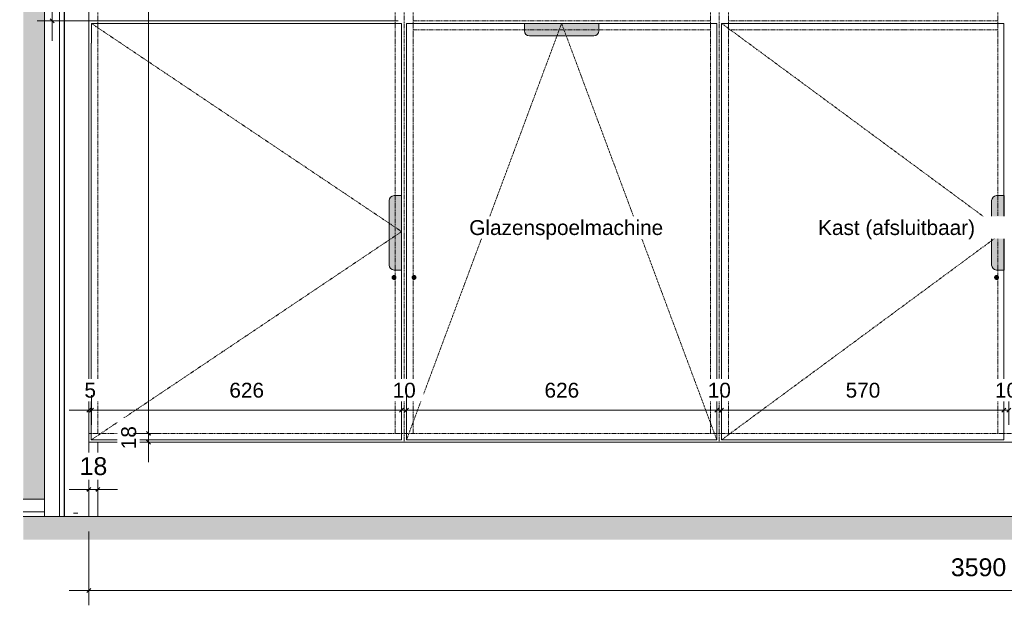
# Model space of a CAD drawing. Header units: millimetres. Extents: x 60977 to 119991, y -9149 to 74784.
# Tile 7 of 18: x 105420 to 107407, y 27771 to 28952. Entities that reach past the tile are written whole.
import ezdxf

# ---------------------------------------------------------------- set-up
doc = ezdxf.new("R2010")
doc.units = ezdxf.units.MM
doc.linetypes.add('Overhead xxSmall', pattern=[2.579688, 1.5875, -0.992188])
for name, color, linetype, lineweight in [('0-4', 170, 'Continuous', 5), ('A----M-', 8, 'Continuous', 5), ('A----M--20', 8, 'Continuous', 5), ('A09-NT--1', 7, 'Continuous', 13), ('A21--s--1', 10, 'Continuous', 5), ('A22-----1', 50, 'Continuous', 9), ('A23-----2', 135, 'Continuous', 9), ('A23-----3', 250, 'Continuous', 13), ('A31-----2', 50, 'Continuous', 9), ('A99-----1', 1, 'Overhead xxSmall', 13), ('A99-----3', 1, 'Continuous', 13), ('A99-----7', 50, 'Continuous', 9), ('A99----T', 1, 'Continuous', 5), ('Detail Items-2', 55, 'Continuous', 5), ('Detail Items-3', 255, 'Continuous', 5), ('walls-1', 50, 'Continuous', 9)]:
    doc.layers.add(name, color=color, linetype=linetype, lineweight=lineweight)
doc.styles.add('Arial_1', font='arial.ttf', dxfattribs={"height": 30})
doc.styles.add('Arial_3', font='arial.ttf', dxfattribs={"height": 36})
doc.dimstyles.new('TD_Diagonal_1_5_mm', dxfattribs={"dimscale": 304.8, "dimtxt": 30.607782, "dimasz": 0.026247, "dimexe": 0.098425, "dimexo": 0.098425, "dimgap": 0.052493, "dimtad": 1, "dimdec": 0, "dimzin": 0, "dimdsep": 46, "dimtxsty": 'Arial_1', "dimblk1": 'OBLIQUE', "dimblk2": 'OBLIQUE', "dimsah": 1, "dimcen": 0.09, "dimdle": 0.131234, "dimazin": 2, "dimtfac": 1, "dimtdec": 4, "dimtix": 1, "dimtmove": 0, "dimatfit": 3, "dimfxl": 1, "dimtvp": 1, "dimtfill": 1, "dimtolj": 1, "dimtzin": 0, "dimarcsym": 2})
doc.dimstyles.new('TD_Diagonal_1_8_mm', dxfattribs={"dimscale": 304.8, "dimtxt": 36.729338, "dimasz": 0.026247, "dimexe": 0.098425, "dimexo": 0.098425, "dimgap": 0.059055, "dimtad": 1, "dimdec": 0, "dimzin": 0, "dimdsep": 46, "dimtxsty": 'Arial_3', "dimblk1": 'OBLIQUE', "dimblk2": 'OBLIQUE', "dimsah": 1, "dimcen": 0.09, "dimdle": 0.131234, "dimazin": 2, "dimtfac": 1, "dimtdec": 4, "dimtix": 1, "dimtmove": 0, "dimatfit": 3, "dimfxl": 1, "dimtvp": 1, "dimtfill": 1, "dimtolj": 1, "dimtzin": 0, "dimarcsym": 2})

# ---------------------------------------------------------------- blocks, each defined once
blk = doc.blocks.new('Rectangular Mullion - 00_maars_horizon_onder_profiel-17953090-712 Pegasoos Storage - Elevation')
at = {"layer": 'A31-----2'}
for p, q in [((-21867.7, 27985), (-21910.6, 27985)), ((-21867.7, 27985), (-21867.7, 27959.5)), ((-21867.7, 27959.5), (-21910.6, 27959.5))]:
    blk.add_line(p, q, dxfattribs=at)
blk = doc.blocks.new('NLRS_32_20_DO_deur in glazen wand - glazen deur_MA_02-18600392-712 Pegasoos Storage - Elevation')
at = {"layer": 'A99-----7'}
for p, q in [((-21837.7, 30343), (-21827.9, 30343)), ((-21800.2, 27957), (-21809.1, 27957))]:
    blk.add_line(p, q, dxfattribs=at)
blk = doc.blocks.new('Rectangular Mullion - 00_maars_horizon-9694961-712 Pegasoos Storage - Elevation')
at = {"layer": 'A31-----2'}
for p, q in [((-21867.7, 31105), (-21837.7, 31105)), ((-21867.7, 31105), (-21867.7, 27950)), ((-21837.7, 27950), (-21837.7, 31105))]:
    blk.add_line(p, q, dxfattribs=at)
blk = doc.blocks.new('HSR-D_ABT_ARCH_Interieur_rvt-6-712 Pegasoos Storage - Elevation')
at = {"layer": 'A21--s--1'}
blk.add_hatch(color=256, dxfattribs=at).paths.add_polyline_path([(-21910.6, 27985), (-21867.8, 27985), (-21867.8, 31070), (-21910.6, 31070), (-21910.6, 28762.6)])
at = {"layer": 'A23-----2'}
h = blk.add_hatch(dxfattribs=at)
h.set_pattern_fill('FP_18', color=256, style=0, pattern_type=2)
h.set_pattern_definition([(27, (-19980.349, 27950), (15.113162, 12.189846), [0.67056, -31.929, 0.67056, -17.729, -4]), (27, (-19980.349, 27950), (15.113162, 12.189846), [-51, 0.67056, -3.329]), (58, (-19980.349, 27950), (6.676274, 18.232591), [0.67056, -31.729, 0.67056, -32.129, -4]), (58, (-19980.349, 27950), (6.676274, 18.232591), [-65.2, 0.67056, -3.329]), (81, (-19980.349, 27950), (-0.9784985, 19.391816), [0.67056, -31.329, 0.67056, -17.449, -4]), (81, (-19980.349, 27950), (-0.9784985, 19.391816), [-50.12, 0.67056, -3.329])])
h.paths.add_polyline_path([(-19993.2, 27903.7), (-18075.8, 27903.7), (-18075.8, 27950), (-21910.6, 27950), (-21910.6, 27903.7), (-20951.9, 27903.7)])
at = {"layer": 'A22-----1'}
for p, q in [((-21828, 27950), (-21828, 31105)), ((-21827.6, 31105), (-21827.6, 27950))]:
    blk.add_line(p, q, dxfattribs=at)
at = {"layer": 'A23-----3'}
blk.add_line((-18075.8, 27950), (-21910.6, 27950), dxfattribs=at)
at = {"layer": 'walls-1'}
blk.add_line((-21867.8, 27985), (-21867.8, 31070), dxfattribs=at)
at = {"layer": 'A31-----2'}
for name in ['Rectangular Mullion - 00_maars_horizon-9694961-712 Pegasoos Storage - Elevation', 'NLRS_32_20_DO_deur in glazen wand - glazen deur_MA_02-18600392-712 Pegasoos Storage - Elevation', 'Rectangular Mullion - 00_maars_horizon_onder_profiel-17953090-712 Pegasoos Storage - Elevation']:
    blk.add_blockref(name, (0, 0), dxfattribs=at)
blk = doc.blocks.new('DIMBLOCK108-712 Pegasoos Storage - Elevation')
at = {"layer": 'A----M--20'}
for p, q in [((105704.5, 28118), (105650.1, 28118)), ((105680.1, 28060), (105680.1, 28118)), ((105680.1, 28118), (105704.5, 28118)), ((105704.5, 28100), (105650.1, 28100)), ((105680.1, 28100), (105704.5, 28100))]:
    blk.add_line(p, q, dxfattribs=at)
at = {"layer": 'A----M--20', "lineweight": 35}
for p, q in [((105680.1, 28118), (105676.1, 28122)), ((105680.1, 28118), (105684.1, 28114)), ((105680.1, 28100), (105676.1, 28104)), ((105680.1, 28100), (105684.1, 28096))]:
    blk.add_line(p, q, dxfattribs=at)
at = {"layer": 'A----M--20', "color": 0, "insert": (105625.2, 28085.9), "char_height": 30, "width": 55.377, "attachment_point": 1, "rotation": 90, "line_spacing_factor": 0.941778, "style": 'Arial_1', "bg_fill": 3, "box_fill_scale": 1.25, "bg_fill_color": 256, "bg_fill_true_color": 13158600, "bg_fill_transparency": 0}
blk.add_mtext('18', dxfattribs=at)
blk = doc.blocks.new('_Oblique')
at = {"color": 0, "linetype": 'ByBlock', "lineweight": -2}
blk.add_line((-0.5, -0.5), (0.5, 0.5), dxfattribs=at)
blk = doc.blocks.new('DIMBLOCK109-712 Pegasoos Storage - Elevation')
at = {"layer": 'A----M--20'}
for p, q in [((105704.5, 30232), (105650.1, 30232)), ((105680.1, 28118), (105680.1, 30232)), ((105680.1, 30232), (105704.5, 30232)), ((105704.5, 28118), (105650.1, 28118)), ((105680.1, 28118), (105704.5, 28118))]:
    blk.add_line(p, q, dxfattribs=at)
at = {"layer": 'A----M--20', "lineweight": 35}
for p, q in [((105680.1, 30232), (105676.1, 30236)), ((105680.1, 30232), (105684.1, 30228)), ((105680.1, 28118), (105676.1, 28122)), ((105680.1, 28118), (105684.1, 28114))]:
    blk.add_line(p, q, dxfattribs=at)
at = {"layer": 'A----M--20', "color": 0, "insert": (105625.2, 29128.9), "char_height": 30, "width": 110.753, "attachment_point": 1, "rotation": 90, "line_spacing_factor": 0.941778, "style": 'Arial_1', "bg_fill": 3, "box_fill_scale": 1.25, "bg_fill_color": 256, "bg_fill_true_color": 13158600, "bg_fill_transparency": 0}
blk.add_mtext('2114', dxfattribs=at)
blk = doc.blocks.new('DIMBLOCK114-712 Pegasoos Storage - Elevation')
at = {"layer": 'A----M--20'}
for p, q in [((105560, 28130), (105560, 28195)), ((105565.1, 28135), (105565.1, 28195)), ((105520, 28165), (105565.1, 28165)), ((105560, 28165), (105560, 28130)), ((105565.1, 28165), (105565.1, 28135))]:
    blk.add_line(p, q, dxfattribs=at)
at = {"layer": 'A----M--20', "lineweight": 35}
for p, q in [((105560, 28165), (105556, 28161)), ((105560, 28165), (105564, 28169)), ((105565.1, 28165), (105561.1, 28161)), ((105565.1, 28165), (105569.1, 28169))]:
    blk.add_line(p, q, dxfattribs=at)
at = {"layer": 'A----M--20', "color": 0, "insert": (105551, 28220), "char_height": 30, "width": 27.688, "attachment_point": 1, "line_spacing_factor": 0.941778, "style": 'Arial_1', "bg_fill": 3, "box_fill_scale": 1.25, "bg_fill_color": 256, "bg_fill_true_color": 13158600, "bg_fill_transparency": 0}
blk.add_mtext('5', dxfattribs=at)
blk = doc.blocks.new('DIMBLOCK115-712 Pegasoos Storage - Elevation')
at = {"layer": 'A----M--20'}
for p, q in [((105565.1, 28135), (105565.1, 28195)), ((106191.1, 28106.5), (106191.1, 28195)), ((105565.1, 28165), (106191.1, 28165)), ((105565.1, 28165), (105565.1, 28135)), ((106191.1, 28165), (106191.1, 28106.5))]:
    blk.add_line(p, q, dxfattribs=at)
at = {"layer": 'A----M--20', "lineweight": 35}
for p, q in [((105565.1, 28165), (105561.1, 28161)), ((105565.1, 28165), (105569.1, 28169)), ((106191.1, 28165), (106187.1, 28161)), ((106191.1, 28165), (106195.1, 28169))]:
    blk.add_line(p, q, dxfattribs=at)
at = {"layer": 'A----M--20', "color": 0, "insert": (105843.5, 28220), "char_height": 30, "width": 83.065, "attachment_point": 1, "line_spacing_factor": 0.941778, "style": 'Arial_1', "bg_fill": 3, "box_fill_scale": 1.25, "bg_fill_color": 256, "bg_fill_true_color": 13158600, "bg_fill_transparency": 0}
blk.add_mtext('626', dxfattribs=at)
blk = doc.blocks.new('DIMBLOCK116-712 Pegasoos Storage - Elevation')
at = {"layer": 'A----M--20'}
for p, q in [((106191.1, 28106.5), (106191.1, 28195)), ((106201.1, 28135), (106201.1, 28195)), ((106191.1, 28165), (106201.1, 28165)), ((106191.1, 28165), (106191.1, 28106.5)), ((106201.1, 28165), (106201.1, 28135))]:
    blk.add_line(p, q, dxfattribs=at)
at = {"layer": 'A----M--20', "lineweight": 35}
for p, q in [((106191.1, 28165), (106187.1, 28161)), ((106191.1, 28165), (106195.1, 28169)), ((106201.1, 28165), (106197.1, 28161)), ((106201.1, 28165), (106205.1, 28169))]:
    blk.add_line(p, q, dxfattribs=at)
at = {"layer": 'A----M--20', "color": 0, "insert": (106173, 28220), "char_height": 30, "width": 55.377, "attachment_point": 1, "line_spacing_factor": 0.941778, "style": 'Arial_1', "bg_fill": 3, "box_fill_scale": 1.25, "bg_fill_color": 256, "bg_fill_true_color": 13158600, "bg_fill_transparency": 0}
blk.add_mtext('10', dxfattribs=at)
blk = doc.blocks.new('DIMBLOCK117-712 Pegasoos Storage - Elevation')
at = {"layer": 'A----M--20'}
for p, q in [((106201.1, 28135), (106201.1, 28195)), ((106827.1, 28135), (106827.1, 28195)), ((106201.1, 28165), (106827.1, 28165)), ((106201.1, 28165), (106201.1, 28135)), ((106827.1, 28165), (106827.1, 28135))]:
    blk.add_line(p, q, dxfattribs=at)
at = {"layer": 'A----M--20', "lineweight": 35}
for p, q in [((106201.1, 28165), (106197.1, 28161)), ((106201.1, 28165), (106205.1, 28169)), ((106827.1, 28165), (106823.1, 28161)), ((106827.1, 28165), (106831.1, 28169))]:
    blk.add_line(p, q, dxfattribs=at)
at = {"layer": 'A----M--20', "color": 0, "insert": (106479.5, 28220), "char_height": 30, "width": 83.065, "attachment_point": 1, "line_spacing_factor": 0.941778, "style": 'Arial_1', "bg_fill": 3, "box_fill_scale": 1.25, "bg_fill_color": 256, "bg_fill_true_color": 13158600, "bg_fill_transparency": 0}
blk.add_mtext('626', dxfattribs=at)
blk = doc.blocks.new('DIMBLOCK118-712 Pegasoos Storage - Elevation')
at = {"layer": 'A----M--20'}
for p, q in [((106827.1, 28135), (106827.1, 28195)), ((106837, 28135), (106837, 28195)), ((106827.1, 28165), (106837, 28165)), ((106827.1, 28165), (106827.1, 28135)), ((106837, 28165), (106837, 28135))]:
    blk.add_line(p, q, dxfattribs=at)
at = {"layer": 'A----M--20', "lineweight": 35}
for p, q in [((106827.1, 28165), (106823.1, 28161)), ((106827.1, 28165), (106831.1, 28169)), ((106837, 28165), (106833, 28161)), ((106837, 28165), (106841, 28169))]:
    blk.add_line(p, q, dxfattribs=at)
at = {"layer": 'A----M--20', "color": 0, "insert": (106809, 28220), "char_height": 30, "width": 55.377, "attachment_point": 1, "line_spacing_factor": 0.941778, "style": 'Arial_1', "bg_fill": 3, "box_fill_scale": 1.25, "bg_fill_color": 256, "bg_fill_true_color": 13158600, "bg_fill_transparency": 0}
blk.add_mtext('10', dxfattribs=at)
blk = doc.blocks.new('DIMBLOCK119-712 Pegasoos Storage - Elevation')
at = {"layer": 'A----M--20'}
for p, q in [((106837, 28135), (106837, 28195)), ((107406.6, 28135), (107406.6, 28195)), ((106837, 28165), (107406.6, 28165)), ((106837, 28165), (106837, 28135)), ((107406.6, 28165), (107406.6, 28135))]:
    blk.add_line(p, q, dxfattribs=at)
at = {"layer": 'A----M--20', "lineweight": 35}
for p, q in [((106837, 28165), (106833, 28161)), ((106837, 28165), (106841, 28169)), ((107406.6, 28165), (107402.6, 28161)), ((107406.6, 28165), (107410.6, 28169))]:
    blk.add_line(p, q, dxfattribs=at)
at = {"layer": 'A----M--20', "color": 0, "insert": (107087.2, 28220), "char_height": 30, "width": 83.065, "attachment_point": 1, "line_spacing_factor": 0.941778, "style": 'Arial_1', "bg_fill": 3, "box_fill_scale": 1.25, "bg_fill_color": 256, "bg_fill_true_color": 13158600, "bg_fill_transparency": 0}
blk.add_mtext('570', dxfattribs=at)
blk = doc.blocks.new('DIMBLOCK120-712 Pegasoos Storage - Elevation')
at = {"layer": 'A----M--20'}
for p, q in [((107406.6, 28135), (107406.6, 28195)), ((107416.6, 28135), (107416.6, 28195)), ((107406.6, 28165), (107416.6, 28165)), ((107406.6, 28165), (107406.6, 28135)), ((107416.6, 28165), (107416.6, 28135))]:
    blk.add_line(p, q, dxfattribs=at)
at = {"layer": 'A----M--20', "lineweight": 35}
for p, q in [((107406.6, 28165), (107402.6, 28161)), ((107406.6, 28165), (107410.6, 28169)), ((107416.6, 28165), (107412.6, 28161)), ((107416.6, 28165), (107420.6, 28169))]:
    blk.add_line(p, q, dxfattribs=at)
at = {"layer": 'A----M--20', "color": 0, "insert": (107388.5, 28220), "char_height": 30, "width": 55.377, "attachment_point": 1, "line_spacing_factor": 0.941778, "style": 'Arial_1', "bg_fill": 3, "box_fill_scale": 1.25, "bg_fill_color": 256, "bg_fill_true_color": 13158600, "bg_fill_transparency": 0}
blk.add_mtext('10', dxfattribs=at)
blk = doc.blocks.new('DIMBLOCK136-712 Pegasoos Storage - Elevation')
at = {"layer": 'A----M--20'}
for p, q in [((105560, 27980.7), (105560, 28035)), ((105577.8, 27980.7), (105577.8, 28035)), ((105520, 28005), (105617.8, 28005)), ((105560, 28005), (105560, 27980.7)), ((105577.8, 28005), (105577.8, 27980.7))]:
    blk.add_line(p, q, dxfattribs=at)
at = {"layer": 'A----M--20', "lineweight": 35}
for p, q in [((105560, 28005), (105556, 28001)), ((105560, 28005), (105564, 28009)), ((105577.8, 28005), (105573.8, 28001)), ((105577.8, 28005), (105581.8, 28009))]:
    blk.add_line(p, q, dxfattribs=at)
at = {"layer": 'A----M--20', "color": 0, "insert": (105541.2, 28069.8), "char_height": 36, "width": 66.452, "attachment_point": 1, "line_spacing_factor": 0.941778, "style": 'Arial_3', "bg_fill": 3, "box_fill_scale": 1.25, "bg_fill_color": 256, "bg_fill_true_color": 13158600, "bg_fill_transparency": 0}
blk.add_mtext('18', dxfattribs=at)
blk = doc.blocks.new('DIMBLOCK138-712 Pegasoos Storage - Elevation')
at = {"layer": 'A----M--20'}
for p, q in [((106184.1, 30250), (105455.7, 30250)), ((105485.7, 28910), (105485.7, 30250)), ((105485.7, 30250), (106184.1, 30250)), ((106184.1, 28950), (105455.7, 28950)), ((105485.7, 28950), (106184.1, 28950))]:
    blk.add_line(p, q, dxfattribs=at)
at = {"layer": 'A----M--20', "lineweight": 35}
for p, q in [((105485.7, 30250), (105481.7, 30254)), ((105485.7, 30250), (105489.7, 30246)), ((105485.7, 28950), (105481.7, 28954)), ((105485.7, 28950), (105489.7, 28946))]:
    blk.add_line(p, q, dxfattribs=at)
at = {"layer": 'A----M--20', "color": 0, "insert": (105421, 29544.6), "char_height": 36, "width": 132.904, "attachment_point": 1, "rotation": 90, "line_spacing_factor": 0.941778, "style": 'Arial_3', "bg_fill": 3, "box_fill_scale": 1.25, "bg_fill_color": 256, "bg_fill_true_color": 13158600, "bg_fill_transparency": 0}
blk.add_mtext('1300', dxfattribs=at)
blk = doc.blocks.new('DIMBLOCK141-712 Pegasoos Storage - Elevation')
at = {"layer": 'A----M--20'}
for p, q in [((105560, 27920), (105560, 27771.1)), ((105560, 27801.1), (105560, 27920)), ((109149.8, 27920), (109149.8, 27771.1)), ((109149.8, 27801.1), (109149.8, 27920)), ((105520, 27801.1), (109189.8, 27801.1))]:
    blk.add_line(p, q, dxfattribs=at)
at = {"layer": 'A----M--20', "lineweight": 35}
for p, q in [((105560, 27801.1), (105556, 27797.1)), ((105560, 27801.1), (105564, 27805.1)), ((109149.8, 27801.1), (109145.8, 27797.1)), ((109149.8, 27801.1), (109153.8, 27805.1))]:
    blk.add_line(p, q, dxfattribs=at)
at = {"layer": 'A----M--20', "color": 0, "insert": (107299.5, 27865.8), "char_height": 36, "width": 132.904, "attachment_point": 1, "line_spacing_factor": 0.941778, "style": 'Arial_3', "bg_fill": 3, "box_fill_scale": 1.25, "bg_fill_color": 256, "bg_fill_true_color": 13158600, "bg_fill_transparency": 0}
blk.add_mtext('3590', dxfattribs=at)

msp = doc.modelspace()

# ---------------------------------------------------------------- hatches: boundary and pattern name
at = {"layer": 'Detail Items-2'}
for points in [[(106175.8, 28427.5), (106177.1, 28427.6), (106178.3, 28428.1), (106179.4, 28428.9), (106180.1, 28430), (106180.6, 28431.2), (106180.8, 28432.5), (106180.6, 28433.8), (106180.1, 28435), (106179.4, 28436), (106178.3, 28436.8), (106177.1, 28437.3), (106175.8, 28437.5), (106174.5, 28437.3), (106173.3, 28436.8), (106172.3, 28436), (106171.5, 28435), (106171, 28433.8), (106170.8, 28432.5), (106171, 28431.2), (106171.5, 28430), (106172.3, 28428.9), (106173.3, 28428.1), (106174.5, 28427.6)], [(106216.2, 28427.5), (106217.5, 28427.6), (106218.7, 28428.1), (106219.7, 28428.9), (106220.5, 28430), (106221, 28431.2), (106221.2, 28432.5), (106221, 28433.8), (106220.5, 28435), (106219.7, 28436), (106218.7, 28436.8), (106217.5, 28437.3), (106216.2, 28437.5), (106214.9, 28437.3), (106213.7, 28436.8), (106212.7, 28436), (106211.9, 28435), (106211.4, 28433.8), (106211.2, 28432.5), (106211.4, 28431.2), (106211.9, 28430), (106212.7, 28428.9), (106213.7, 28428.1), (106214.9, 28427.6)], [(107391.8, 28427.5), (107393.1, 28427.6), (107394.3, 28428.1), (107395.4, 28428.9), (107396.1, 28430), (107396.6, 28431.2), (107396.8, 28432.5), (107396.6, 28433.8), (107396.1, 28435), (107395.4, 28436), (107394.3, 28436.8), (107393.1, 28437.3), (107391.8, 28437.5), (107390.5, 28437.3), (107389.3, 28436.8), (107388.3, 28436), (107387.5, 28435), (107387, 28433.8), (107386.8, 28432.5), (107387, 28431.2), (107387.5, 28430), (107388.3, 28428.9), (107389.3, 28428.1), (107390.5, 28427.6)]]:
    msp.add_hatch(color=256, dxfattribs=at).paths.add_polyline_path(points)
at = {"layer": 'Detail Items-3'}
for points in [[(106449, 28920), (106579, 28920), (106581.6, 28920.3), (106584, 28921.3), (106586.1, 28922.9), (106587.7, 28925), (106588.7, 28927.4), (106589, 28930), (106589, 28945), (106439, 28945), (106439, 28930), (106439.4, 28927.4), (106440.4, 28925), (106441.9, 28922.9), (106444, 28921.3), (106446.4, 28920.3)], [(106190.8, 28447.5), (106190.8, 28597.5), (106175.8, 28597.5), (106173.2, 28597.1), (106170.8, 28596.1), (106168.7, 28594.5), (106167.2, 28592.5), (106166.2, 28590.1), (106165.8, 28587.5), (106165.8, 28457.5), (106166.2, 28454.9), (106167.2, 28452.5), (106168.7, 28450.4), (106170.8, 28448.8), (106173.2, 28447.8), (106175.8, 28447.5)], [(107406.8, 28447.5), (107406.8, 28597.5), (107391.8, 28597.5), (107389.2, 28597.1), (107386.8, 28596.1), (107384.7, 28594.5), (107383.2, 28592.5), (107382.2, 28590.1), (107381.8, 28587.5), (107381.8, 28457.5), (107382.2, 28454.9), (107383.2, 28452.5), (107384.7, 28450.4), (107386.8, 28448.8), (107389.2, 28447.8), (107391.8, 28447.5)]]:
    msp.add_hatch(color=256, dxfattribs=at).paths.add_polyline_path(points)

# ---------------------------------------------------------------- linework, layer by layer
at = {"layer": 'A99-----1'}
for p, q in [((105578, 28118), (105578, 31017)), ((106178.1, 28118), (106178.1, 31017)), ((106196, 28100), (106196, 31017)), ((106214.1, 28118), (106214.1, 31017)), ((106814.8, 28118), (106814.8, 31017)), ((106832, 28100), (106832, 31017)), ((106850.8, 28118), (106850.8, 31017)), ((107394.1, 28118), (107394.1, 31017)), ((105565, 28945), (106191.1, 28525)), ((106201.1, 28105), (106514, 28945)), ((106814.2, 28950), (106214.1, 28950)), ((106814.2, 28932), (106214.1, 28932)), ((106514, 28945), (106827.1, 28105)), ((106837, 28945), (107406.6, 28525)), ((107394.1, 28950), (106850.8, 28950)), ((107394.1, 28932), (106850.8, 28932)), ((106191.1, 28525), (105565.1, 28105)), ((107406.6, 28525), (106837, 28105)), ((105560, 28118), (109149.8, 28118))]:
    msp.add_line(p, q, dxfattribs=at)
at = {"layer": 'A99-----3'}
for p, q in [((105560, 28100), (105560, 31035)), ((106191, 28945), (105565, 28945)), ((105565, 28945), (105565, 28905)), ((106191.1, 28105), (106191, 28945)), ((106827, 28945), (106201, 28945)), ((106201, 28945), (106201, 28905)), ((106201.1, 28105), (106201, 28945)), ((106827.1, 28105), (106827, 28945)), ((107406.6, 28945), (106837, 28945)), ((106837, 28945), (106837, 28105)), ((107406.6, 28105), (107406.6, 28945)), ((105564.8, 28105), (105564.8, 28905)), ((105560, 27950), (105560, 28100)), ((109149.8, 28100), (105560, 28100)), ((106191.1, 28105), (105564.8, 28105)), ((105577.8, 27950), (105577.8, 28100)), ((106827.1, 28105), (106201.1, 28105)), ((106837, 28105), (107406.6, 28105))]:
    msp.add_line(p, q, dxfattribs=at)
at = {"layer": 'A99----T'}
for p, q in [((106439, 28930), (106439, 28945)), ((106439, 28945), (106589, 28945)), ((106589, 28945), (106589, 28930)), ((106579, 28920), (106449, 28920)), ((106190.8, 28597.5), (106175.8, 28597.5)), ((106190.8, 28447.5), (106190.8, 28597.5)), ((107406.8, 28597.5), (107391.8, 28597.5)), ((107406.8, 28447.5), (107406.8, 28597.5)), ((106165.8, 28587.5), (106165.8, 28457.5)), ((107381.8, 28587.5), (107381.8, 28457.5)), ((106175.8, 28447.5), (106190.8, 28447.5)), ((107391.8, 28447.5), (107406.8, 28447.5))]:
    msp.add_line(p, q, dxfattribs=at)
for centre, start, end in [((106449, 28930), 180, 270), ((106579, 28930), 270, 0), ((106175.8, 28587.5), 90, 180), ((107391.8, 28587.5), 90, 180), ((106175.8, 28457.5), 180, 270), ((107391.8, 28457.5), 180, 270)]:
    msp.add_arc(centre, 10, start, end, dxfattribs=at)

# ---------------------------------------------------------------- block references
at = {"layer": '0-4'}
msp.add_blockref('HSR-D_ABT_ARCH_Interieur_rvt-6-712 Pegasoos Storage - Elevation', (127338.2, 0), dxfattribs=at)

# ---------------------------------------------------------------- next in the draw order: texts
at = {"layer": 'A09-NT--1', "char_height": 30, "attachment_point": 1, "style": 'Arial_1', "bg_fill": 3, "box_fill_scale": 1.25, "bg_fill_color": 256, "bg_fill_true_color": 13158600, "bg_fill_transparency": 0}
for s, insert, width in [('Glazenspoelmachine', (106327.6, 28548.1), 469.789), ('Kast (afsluitbaar)', (107031.6, 28548.1), 384.81)]:
    msp.add_mtext(s, dxfattribs=dict(at, insert=insert, width=width))

# ---------------------------------------------------------------- next in the draw order: dimensions: what is measured, and where the dimension line sits
at = {"layer": 'A----M-'}
for base, p1, p2, dimstyle, override, picture, middle in [((105565.1, 28165), (105560, 28100), (105565.1, 28105), 'TD_Diagonal_1_5_mm', {"dimpost": '<>', "dimfxl": 7.140357}, 'DIMBLOCK114-712 Pegasoos Storage - Elevation', (105562.6, 28196.3)), ((109149.8, 27801.1), (105560, 27950), (109149.8, 27950), 'TD_Diagonal_1_8_mm', {"dimpost": '<>', "dimfxl": 3589.742698}, 'DIMBLOCK141-712 Pegasoos Storage - Elevation', (107354.9, 27837.5))]:
    dim = msp.add_linear_dim(base=base, p1=p1, p2=p2, dimstyle=dimstyle, override=override, dxfattribs=at)
    dim.commit()
    dim.dimension.update_dxf_attribs({"geometry": picture, "text_midpoint": middle})
dim = msp.add_linear_dim(base=(105680.1, 28118), p1=(105674.5, 28100), p2=(105674.5, 28118), angle=90, dimstyle='TD_Diagonal_1_5_mm', override={"dimpost": '<>', "dimfxl": 18}, dxfattribs=at)
dim.commit()
dim.dimension.update_dxf_attribs({"geometry": 'DIMBLOCK108-712 Pegasoos Storage - Elevation', "text_midpoint": (105648.8, 28109)})

# ---------------------------------------------------------------- next in the draw order: dimensions: what is measured, and where the dimension line sits
dim = msp.add_linear_dim(base=(105680.1, 30232), p1=(105674.5, 28118), p2=(105674.5, 30232), angle=90, dimstyle='TD_Diagonal_1_5_mm', override={"dimpost": '<>', "dimfxl": 2114}, dxfattribs=at)
dim.commit()
dim.dimension.update_dxf_attribs({"geometry": 'DIMBLOCK109-712 Pegasoos Storage - Elevation', "text_midpoint": (105649.1, 29175)})

# ---------------------------------------------------------------- next in the draw order: dimensions: what is measured, and where the dimension line sits
dim = msp.add_linear_dim(base=(105485.7, 30250), p1=(106214.1, 28950), p2=(106214.1, 30250), angle=90, dimstyle='TD_Diagonal_1_8_mm', override={"dimpost": '<>', "dimfxl": 1300}, dxfattribs=at)
dim.commit()
dim.dimension.update_dxf_attribs({"geometry": 'DIMBLOCK138-712 Pegasoos Storage - Elevation', "text_midpoint": (105449.3, 29600)})
dim = msp.add_linear_dim(base=(106191.1, 28165), p1=(105565.1, 28105), p2=(106191.1, 28076.5), dimstyle='TD_Diagonal_1_5_mm', override={"dimpost": '<>', "dimfxl": 626.642604}, dxfattribs=at)
dim.commit()
dim.dimension.update_dxf_attribs({"geometry": 'DIMBLOCK115-712 Pegasoos Storage - Elevation', "text_midpoint": (105878.1, 28196.3)})

# ---------------------------------------------------------------- next in the draw order: dimensions: what is measured, and where the dimension line sits
for base, p1, p2, dimstyle, override, picture, middle in [((106201.1, 28165), (106191.1, 28076.5), (106201.1, 28105), 'TD_Diagonal_1_5_mm', {"dimpost": '<>', "dimfxl": 30.18985}, 'DIMBLOCK116-712 Pegasoos Storage - Elevation', (106196.1, 28196.3)), ((105577.8, 28005), (105560, 28010.7), (105577.8, 28010.7), 'TD_Diagonal_1_8_mm', {"dimpost": '<>', "dimfxl": 17.772211}, 'DIMBLOCK136-712 Pegasoos Storage - Elevation', (105568.9, 28041.4))]:
    dim = msp.add_linear_dim(base=base, p1=p1, p2=p2, dimstyle=dimstyle, override=override, dxfattribs=at)
    dim.commit()
    dim.dimension.update_dxf_attribs({"geometry": picture, "text_midpoint": middle})

# ---------------------------------------------------------------- next in the draw order: dimensions: what is measured, and where the dimension line sits
dim = msp.add_linear_dim(base=(106827.1, 28165), p1=(106201.1, 28105), p2=(106827.1, 28105), dimstyle='TD_Diagonal_1_5_mm', override={"dimpost": '<>', "dimfxl": 625.994828}, dxfattribs=at)
dim.commit()
dim.dimension.update_dxf_attribs({"geometry": 'DIMBLOCK117-712 Pegasoos Storage - Elevation', "text_midpoint": (106514.1, 28196.3)})

# ---------------------------------------------------------------- next in the draw order: dimensions: what is measured, and where the dimension line sits
dim = msp.add_linear_dim(base=(106837, 28165), p1=(106827.1, 28105), p2=(106837, 28105), dimstyle='TD_Diagonal_1_5_mm', override={"dimpost": '<>', "dimfxl": 9.922682}, dxfattribs=at)
dim.commit()
dim.dimension.update_dxf_attribs({"geometry": 'DIMBLOCK118-712 Pegasoos Storage - Elevation', "text_midpoint": (106832.1, 28196.3)})

# ---------------------------------------------------------------- next in the draw order: dimensions: what is measured, and where the dimension line sits
dim = msp.add_linear_dim(base=(107406.6, 28165), p1=(106837, 28105), p2=(107406.6, 28105), dimstyle='TD_Diagonal_1_5_mm', override={"dimpost": '<>', "dimfxl": 569.57253}, dxfattribs=at)
dim.commit()
dim.dimension.update_dxf_attribs({"geometry": 'DIMBLOCK119-712 Pegasoos Storage - Elevation', "text_midpoint": (107121.8, 28196.3)})

# ---------------------------------------------------------------- next in the draw order: dimensions: what is measured, and where the dimension line sits
dim = msp.add_linear_dim(base=(107416.6, 28165), p1=(107406.6, 28105), p2=(107416.6, 28105), dimstyle='TD_Diagonal_1_5_mm', override={"dimpost": '<>', "dimfxl": 10.020242}, dxfattribs=at)
dim.commit()
dim.dimension.update_dxf_attribs({"geometry": 'DIMBLOCK120-712 Pegasoos Storage - Elevation', "text_midpoint": (107411.6, 28196.3)})

doc.saveas('drawing.dxf')
